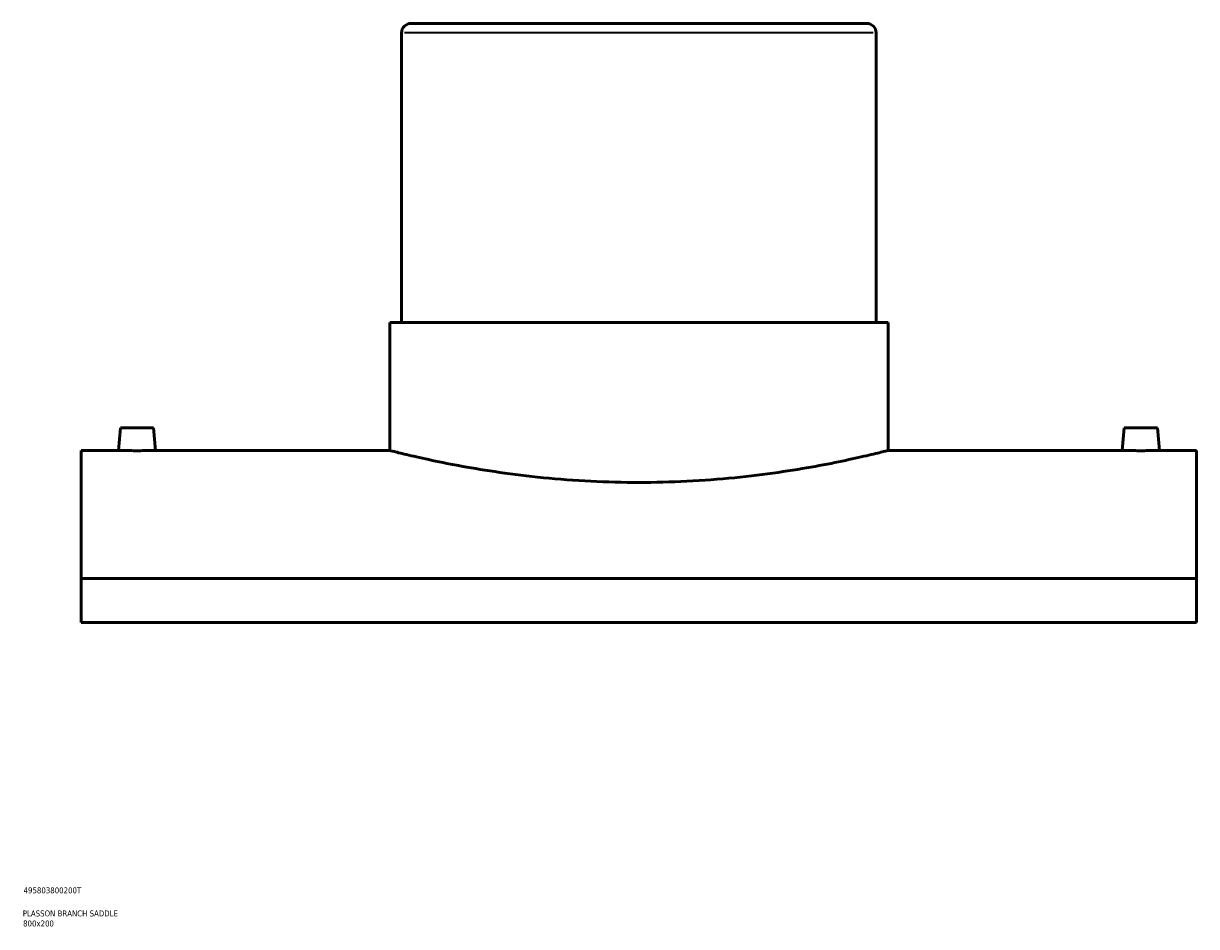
# Model space of a CAD drawing. Header units: millimetres. Extents: x -309 to 1504, y -536 to 1065.
# Tile 4 of 5: x 855 to 1349, y 79 to 460. Entities that reach past the tile are written whole.
import ezdxf

# ---------------------------------------------------------------- set-up
doc = ezdxf.new("R2010")
doc.units = ezdxf.units.MM
for name, color, linetype, lineweight in [('Title (ISO)', 7, 'Continuous', 50), ('Visible (ANSI)', 7, 'Continuous', 50), ('Visible Narrow (ANSI)', 7, 'Continuous', 35)]:
    doc.layers.add(name, color=color, linetype=linetype, lineweight=lineweight)
doc.styles.add('Note Text (ISO)', font='tahoma.ttf')

# ---------------------------------------------------------------- blocks, each defined once
blk = doc.blocks.new('Title Blocks ISO')
at = {"layer": 'Title (ISO)', "color": 232, "true_color": 0xca0064, "style": 'Note Text (ISO)'}
for tag, p in [('PART_NUMBER_001', (34.16, 73.13)), ('DESCRIPTION_001', (33.84, 63.4)), ('DESCRIPTION_002', (33.97, 59.17))]:
    blk.add_attdef(tag, p, '', height=2.5, dxfattribs=at)

msp = doc.modelspace()

# ---------------------------------------------------------------- linework, layer by layer
at = {"layer": 'Visible (ANSI)'}
for p, q in [((1018.46, 459.78), (1210.46, 459.78)), ((1014.46, 455.78), (1014.46, 333.78)), ((1214.46, 455.78), (1214.46, 333.78)), ((1009.46, 333.78), (1219.46, 333.78)), ((1009.46, 333.78), (1009.46, 279.78)), ((1219.46, 333.78), (1219.46, 279.78)), ((895.96, 289.38), (895.12, 279.78)), ((895.96, 289.38), (909.96, 289.38)), ((909.96, 289.38), (910.8, 279.78)), ((1318.96, 289.38), (1318.12, 279.78)), ((1332.96, 289.38), (1318.96, 289.38)), ((1332.96, 289.38), (1333.8, 279.78)), ((879.46, 279.78), (879.46, 225.76)), ((895.12, 279.78), (879.46, 279.78)), ((1009.46, 279.78), (910.8, 279.78)), ((1318.12, 279.78), (1219.46, 279.78)), ((1349.46, 279.78), (1333.8, 279.78)), ((1349.46, 225.76), (1349.46, 279.78)), ((1349.46, 225.76), (879.46, 225.76)), ((879.46, 207.26), (879.46, 225.76)), ((1349.46, 225.76), (1349.46, 207.26)), ((879.46, 207.26), (1349.46, 207.26))]:
    msp.add_line(p, q, dxfattribs=at)
for centre, start, end in [((1018.46, 455.78), 90, 180), ((1210.46, 455.78), 0, 90)]:
    msp.add_arc(centre, 4, start, end, dxfattribs=at)
for points, knots in [([(902.96, 279.71), (901.98, 279.71), (900.93, 279.71), (899, 279.72), (898.11, 279.73), (896.72, 279.75), (896.12, 279.76), (895.32, 279.78), (895.12, 279.78), (895.12, 279.78)], [0, 0, 0, 0, 0.295476, 0.295476, 0.590951, 0.590951, 0.886371, 0.886371, 1.181791, 1.181791, 1.181791, 1.181791]), ([(910.8, 279.78), (910.8, 279.78), (910.61, 279.78), (909.81, 279.76), (909.2, 279.75), (907.81, 279.73), (906.93, 279.72), (905, 279.71), (903.95, 279.71), (902.96, 279.71)], [3.545373, 3.545373, 3.545373, 3.545373, 3.840793, 3.840793, 4.136213, 4.136213, 4.431688, 4.431688, 4.727164, 4.727164, 4.727164, 4.727164]), ([(1114.46, 266.31), (1107.84, 266.31), (1101, 266.48), (1087.41, 267.16), (1080.67, 267.68), (1067.74, 268.96), (1061.55, 269.73), (1050.11, 271.38), (1044.86, 272.26), (1035.57, 273.94), (1031.21, 274.81), (1023.51, 276.44), (1020.17, 277.2), (1014.81, 278.46), (1012.77, 278.96), (1010.1, 279.62), (1009.46, 279.78), (1009.46, 279.78)], [0, 0, 0, 0, 1.987041, 1.987041, 3.974081, 3.974081, 5.961122, 5.961122, 7.948162, 7.948162, 9.934914, 9.934914, 11.921665, 11.921665, 13.908417, 13.908417, 15.895168, 15.895168, 15.895168, 15.895168]), ([(1219.46, 279.78), (1219.46, 279.78), (1218.83, 279.62), (1216.16, 278.96), (1214.12, 278.46), (1208.75, 277.2), (1205.42, 276.44), (1197.72, 274.81), (1193.35, 273.94), (1184.06, 272.26), (1178.82, 271.38), (1167.38, 269.73), (1161.19, 268.96), (1148.26, 267.68), (1141.51, 267.16), (1127.93, 266.48), (1121.09, 266.31), (1114.46, 266.31)], [47.685505, 47.685505, 47.685505, 47.685505, 49.672256, 49.672256, 51.659008, 51.659008, 53.645759, 53.645759, 55.632511, 55.632511, 57.619551, 57.619551, 59.606592, 59.606592, 61.593632, 61.593632, 63.580673, 63.580673, 63.580673, 63.580673]), ([(1325.96, 279.71), (1324.98, 279.71), (1323.93, 279.71), (1322, 279.72), (1321.11, 279.73), (1319.72, 279.75), (1319.12, 279.76), (1318.32, 279.78), (1318.12, 279.78), (1318.12, 279.78)], [2.363582, 2.363582, 2.363582, 2.363582, 2.659057, 2.659057, 2.954533, 2.954533, 3.249953, 3.249953, 3.545373, 3.545373, 3.545373, 3.545373]), ([(1333.8, 279.78), (1333.8, 279.78), (1333.61, 279.78), (1332.81, 279.76), (1332.2, 279.75), (1330.81, 279.73), (1329.93, 279.72), (1328, 279.71), (1326.95, 279.71), (1325.96, 279.71)], [5.908955, 5.908955, 5.908955, 5.908955, 6.204375, 6.204375, 6.499795, 6.499795, 6.79527, 6.79527, 7.090746, 7.090746, 7.090746, 7.090746])]:
    msp.add_open_spline(points, degree=3, knots=knots, dxfattribs=at)
at = {"layer": 'Visible Narrow (ANSI)'}
msp.add_line((1213.23, 455.78), (1015.69, 455.78), dxfattribs=at)

# ---------------------------------------------------------------- block references
msp.add_blockref('Title Blocks ISO', (821, 20)).add_auto_attribs({'PART_NUMBER_001': '495803800200T', 'DESCRIPTION_001': 'PLASSON BRANCH SADDLE', 'DESCRIPTION_002': '800x200'})

doc.saveas('drawing.dxf')
